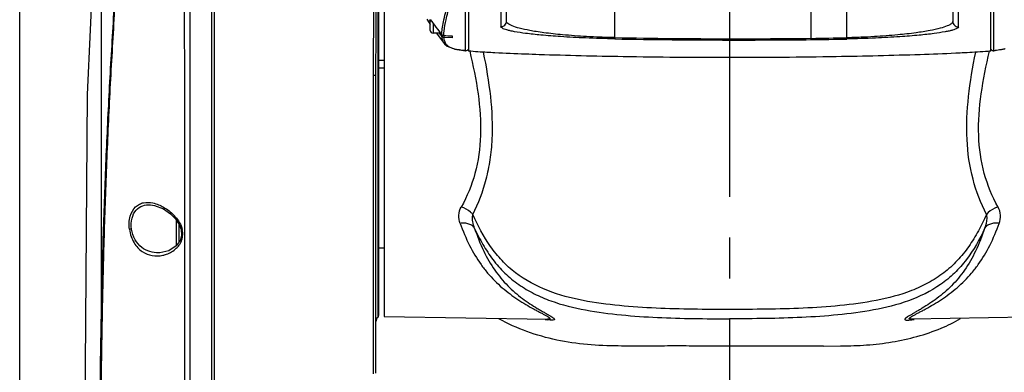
# Model space of a CAD drawing. Header units: millimetres. Extents: x 5828 to 6704, y 123 to 421.
# Tile 70 of 145: x 6457.26 to 6466.3, y 273.13 to 276.37. Entities that reach past the tile are written whole.
import ezdxf

# ---------------------------------------------------------------- set-up
doc = ezdxf.new("R2010")
doc.units = ezdxf.units.MM
doc.linetypes.add('CENTER', pattern=[0.6, 0.375, -0.075, 0.075, -0.075])
for name, color, linetype in [('中心线', 7, 'Continuous'), ('外形图', 7, 'Continuous'), ('尺寸标注', 7, 'Continuous')]:
    doc.layers.add(name, color=color, linetype=linetype)
doc.styles.add('微软雅黑', font='msyh.ttc', dxfattribs={"height": 1.5})
doc.dimstyles.new('尺寸标注_1_20比例', dxfattribs={"dimtxt": 1.5, "dimasz": 1.25, "dimexe": 0.5, "dimexo": 0.4, "dimgap": 0.5, "dimtad": 1, "dimdec": 1, "dimlfac": 20, "dimdsep": 46, "dimtxsty": '微软雅黑', "dimcen": 0.09, "dimadec": 0, "dimazin": 0, "dimtp": 0.01, "dimtm": 0.01, "dimtfac": 1, "dimtdec": 1, "dimtofl": 0, "dimtmove": 0, "dimatfit": 3, "dimfxl": 1, "dimtolj": 1, "dimarcsym": 0})

# ---------------------------------------------------------------- blocks, each defined once
blk = doc.blocks.new('*D1111')
at = {"layer": 'Defpoints', "color": 0}
for p in [(6469.5568, 284.2232), (6469.5568, 273.3504), (6458.0079, 273.142)]:
    blk.add_point(p, dxfattribs=at)
at = {"layer": '尺寸标注', "color": 0, "lineweight": -2}
for p, q in [((6458.0079, 273.542), (6458.0079, 284.7232)), ((6469.5568, 273.7504), (6469.5568, 284.7232)), ((6459.2579, 284.2232), (6468.3068, 284.2232))]:
    blk.add_line(p, q, dxfattribs=at)
at = {"layer": '尺寸标注', "color": 0}
for points in [[(6459.2579, 284.4315), (6459.2579, 284.0149), (6458.0079, 284.2232)], [(6468.3068, 284.0149), (6468.3068, 284.4315), (6469.5568, 284.2232)]]:
    blk.add_solid(points, dxfattribs=at)
at = {"layer": '尺寸标注', "color": 0, "insert": (6463.7824, 285.4984), "char_height": 1.5, "attachment_point": 5, "style": '微软雅黑'}
blk.add_mtext('\\A1;\\A1;230', dxfattribs=at)
blk = doc.blocks.new('*D1112')
at = {"layer": 'Defpoints', "color": 0}
for p in [(6470.3007, 287.7393), (6457.2558, 253.3357), (6470.3007, 253.3351)]:
    blk.add_point(p, dxfattribs=at)
at = {"layer": '尺寸标注', "color": 0, "lineweight": -2}
for p, q in [((6457.2558, 253.7357), (6457.2558, 288.2393)), ((6470.3007, 253.7351), (6470.3007, 288.2393)), ((6458.5058, 287.7393), (6469.0507, 287.7393))]:
    blk.add_line(p, q, dxfattribs=at)
at = {"layer": '尺寸标注', "color": 0}
for points in [[(6458.5058, 287.9476), (6458.5058, 287.5309), (6457.2558, 287.7393)], [(6469.0507, 287.5309), (6469.0507, 287.9476), (6470.3007, 287.7393)]]:
    blk.add_solid(points, dxfattribs=at)
at = {"layer": '尺寸标注', "color": 0, "insert": (6463.8528, 289.0144), "char_height": 1.5, "attachment_point": 5, "style": '微软雅黑'}
blk.add_mtext('\\A1;\\A1;260', dxfattribs=at)

msp = doc.modelspace()

# ---------------------------------------------------------------- linework, layer by layer
at = {"layer": '中心线', "linetype": 'CENTER', "ltscale": 5}
msp.add_line((6463.7783, 282.6219), (6463.7783, 231.8724), dxfattribs=at)
at = {"layer": '外形图', "color": 7, "linetype": 'Continuous'}
for p, q in [((6461.3522, 276.0887), (6461.3522, 281.4619)), ((6461.3783, 281.4651), (6461.3783, 276.0855)), ((6466.1783, 276.0855), (6466.1783, 281.4651)), ((6466.2043, 276.0887), (6466.2043, 281.4619)), ((6459.0433, 279.8934), (6459.0433, 264.4677)), ((6459.0167, 279.462), (6459.0167, 274.5503)), ((6460.545, 277.5062), (6460.545, 273.6376)), ((6460.5533, 277.5062), (6460.5533, 273.6562)), ((6460.6033, 277.2468), (6460.6033, 273.6468)), ((6462.7243, 276.2091), (6462.725, 276.6503)), ((6464.5283, 276.1907), (6464.5283, 276.6503)), ((6464.8508, 276.6503), (6464.8517, 276.2078)), ((6461.6765, 276.5518), (6461.6765, 276.3106)), ((6461.7283, 276.3605), (6461.7283, 276.6015)), ((6465.8283, 276.6014), (6465.8283, 276.3584)), ((6465.8801, 276.3084), (6465.8801, 276.5516)), ((6460.9955, 276.3776), (6461.0283, 276.329)), ((6461.0283, 276.2753), (6461.0283, 276.374)), ((6461.0533, 276.3404), (6461.0533, 276.2503)), ((6461.1235, 276.2503), (6461.0533, 276.2503)), ((6461.0841, 276.2503), (6461.1271, 276.1933)), ((6461.1271, 276.1933), (6461.1592, 276.153)), ((6461.2283, 276.2079), (6461.1527, 276.2112)), ((6461.2283, 276.2248), (6461.2283, 276.2079)), ((6464.5283, 276.1909), (6464.5283, 276.1908)), ((6464.5283, 276.1908), (6464.5283, 276.1907)), ((6461.1592, 276.1531), (6461.1568, 276.1561)), ((6461.3507, 276.0889), (6461.3522, 276.0887)), ((6466.2043, 276.0887), (6466.2059, 276.0889)), ((6459.0167, 275.9933), (6459.0167, 275.2785)), ((6460.5533, 276.0026), (6460.6033, 276.0026)), ((6460.6033, 275.9285), (6460.5533, 275.9285)), ((6460.5024, 275.8743), (6460.5023, 275.8606)), ((6460.5024, 275.8743), (6460.5023, 275.8606)), ((6460.5023, 275.8606), (6460.5023, 273.119)), ((6460.5283, 273.1253), (6460.5283, 275.8741)), ((6458.6414, 274.5905), (6458.6876, 274.5439)), ((6459.0167, 274.5503), (6459.0167, 274.3504)), ((6458.6876, 274.5439), (6458.7219, 274.4922)), ((6458.6933, 274.5353), (6458.6933, 274.3003)), ((6458.7183, 274.4977), (6458.7183, 274.3266)), ((6458.7219, 274.4922), (6458.7396, 274.4447)), ((6458.7697, 274.479), (6458.7697, 274.4447)), ((6458.7697, 274.479), (6458.7697, 274.4446)), ((6458.8215, 274.3753), (6458.8217, 274.5253)), ((6458.7297, 274.3451), (6458.6942, 274.2961)), ((6460.6033, 274.2753), (6460.5533, 274.2753)), ((6458.5441, 274.232), (6458.5332, 274.2316)), ((6458.5446, 274.232), (6458.5441, 274.232)), ((6460.6033, 273.6468), (6462.1035, 273.6206)), ((6466.8033, 273.6442), (6465.453, 273.6206)), ((6465.4501, 273.6168), (6465.4518, 273.617)), ((6465.4533, 273.6183), (6465.455, 273.6185)), ((6463.7768, 273.3753), (6463.6616, 273.3754)), ((6464.6412, 273.3754), (6464.7956, 273.3755)), ((6464.7956, 273.3755), (6464.8025, 273.3757)), ((6464.7956, 273.3755), (6464.8025, 273.3756))]:
    msp.add_line(p, q, dxfattribs=at)
for points in [[(6457.9851, 278.0664), (6457.8764, 275.6877), (6457.8527, 272.3591), (6457.9177, 269.0631), (6458.0979, 265.8286)], [(6461.1596, 276.1534), (6461.1826, 276.1315), (6461.258, 276.1028), (6461.3506, 276.0889)], [(6458.4583, 274.6731), (6458.4938, 274.668), (6458.5779, 274.6347), (6458.6414, 274.5905)], [(6458.7396, 274.4447), (6458.7432, 274.3936), (6458.7297, 274.3451)], [(6458.6942, 274.2961), (6458.6249, 274.2507), (6458.5445, 274.232)]]:
    msp.add_lwpolyline(points, dxfattribs=at)
for centre, radius, start, end in [((6463.3148, 278.0073), 2.819, 215.40636, 215.79134), ((6463.4003, 278.0957), 2.9309, 215.96551, 219.34721), ((6461.6783, 276.3605), 0.05, 267.90165, 359.95559), ((6465.8782, 276.3584), 0.05, 179.91493, 272.13647), ((6461.0533, 276.2753), 0.025, 180, 270), ((6463.3133, 278.0063), 2.8172, 218.56145, 219.0585), ((6463.3131, 278.0061), 2.8169, 219.05851, 219.34036), ((6461.1539, 276.2363), 0.0251, 251.2832, 266.62225), ((6461.5207, 276.2184), 0.3686, 178.4869, 179.07885), ((6461.2696, 276.2142), 0.1162, 197.51202, 206.8528), ((6463.8415, 335.3327), 59.1456, 268.916595, 269.938784), ((6463.8423, 335.2672), 59.0682, 268.915483, 269.938315), ((6463.8499, 335.7448), 59.5577, 269.931127, 270.652658), ((6463.8506, 335.6782), 59.4792, 269.930695, 270.652811), ((6463.6532, 334.177), 57.9809, 270.864822, 271.184484), ((6463.6548, 334.2432), 58.059, 270.862057, 271.183339), ((6461.3585, 276.5469), 0.455, 256.81877, 258.73258), ((6461.5518, 277.8948), 1.817, 263.47748, 263.69445), ((6465.9903, 277.9864), 1.9097, 276.43497, 276.79792), ((6458.3914, 274.3053), 0.3911, 41.19719, 44.07564), ((6458.4806, 274.3723), 0.2794, 29.1765, 30.42688), ((6458.5401, 272.418), 2.0485, 97.2095, 97.73922), ((6458.7183, 274.3003), 0.025, 180, 189.62152), ((6458.545, 274.4313), 0.2178, 313.39165, 318.72154), ((6460.5283, 273.6562), 0.025, 311.81031, 0), ((6460.5783, 273.6003), 0.05, 131.81031, 180), ((6462.2025, 274.3247), 0.7144, 260.38697, 261.14465), ((6462.1877, 274.2293), 0.6179, 261.13609, 262.20632), ((6462.1793, 274.1686), 0.5566, 262.22188, 262.37032), ((6465.3672, 274.2427), 0.6314, 277.69329, 279.57987), ((6464.0428, -144.5239), 417.8992, 89.91795, 90.036174)]:
    msp.add_arc(centre, radius, start, end, dxfattribs=at)
for points, knots in [([(6458.7706, 279.8515), (6458.7709, 279.79), (6458.7698, 279.5906), (6458.7692, 279.1884), (6458.7679, 278.596), (6458.7683, 278.0032), (6458.7688, 277.4704), (6458.7674, 277.0448), (6458.7689, 276.614), (6458.7669, 276.1841), (6458.772, 275.7568), (6458.7681, 275.3309), (6458.7697, 274.905), (6458.7698, 274.621), (6458.7697, 274.479)], [0, 0, 0, 0, 0.034345, 0.111352, 0.224562, 0.365174, 0.44235, 0.522087, 0.602806, 0.68289, 0.762167, 0.841419, 0.920693, 1, 1, 1, 1]), ([(6458.8218, 274.5253), (6458.822, 274.6396), (6458.8222, 274.8682), (6458.8207, 275.211), (6458.8234, 275.5536), (6458.8237, 275.8391), (6458.8221, 276.0676), (6458.8223, 276.2395), (6458.8235, 276.4122), (6458.8238, 276.644), (6458.8229, 276.9339), (6458.8261, 277.3895), (6458.824, 277.9324), (6458.8233, 278.6681), (6458.8217, 279.1804), (6458.8211, 279.4889)], [0, 0, 0, 0, 0.069079, 0.138143, 0.207179, 0.276168, 0.310689, 0.345302, 0.380075, 0.415067, 0.485399, 0.555301, 0.690398, 0.813529, 1, 1, 1, 1]), ([(6458.1035, 267.7665), (6458.0771, 268.2261), (6458.0361, 269.1449), (6458, 270.5218), (6457.9879, 271.8944), (6457.9941, 273.0346), (6458.0116, 273.9432), (6458.031, 274.6212), (6458.0534, 275.1846), (6458.0752, 275.634), (6458.0928, 275.9701), (6458.1154, 276.3076), (6458.1311, 276.6486), (6458.1376, 276.9913), (6458.1353, 277.4306), (6458.116, 277.9274), (6458.0883, 278.31), (6458.0738, 278.4822)], [0, 0, 0, 0, 0.128798, 0.257306, 0.385353, 0.512852, 0.576318, 0.639592, 0.702632, 0.734077, 0.765472, 0.796797, 0.828717, 0.860958, 0.892685, 0.951635, 1, 1, 1, 1]), ([(6458.112, 267.7662), (6458.0869, 268.2271), (6458.0472, 269.1485), (6458.0115, 270.5293), (6457.9993, 271.9059), (6458.0042, 273.0496), (6458.0216, 273.961), (6458.0401, 274.6413), (6458.0672, 275.3191), (6458.0942, 275.8824), (6458.1235, 276.334), (6458.1376, 276.6764), (6458.1434, 277.0201), (6458.1407, 277.4603), (6458.122, 277.9583), (6458.096, 278.3422), (6458.0823, 278.5153)], [0, 0, 0, 0, 0.12875, 0.257221, 0.385251, 0.512752, 0.576227, 0.639514, 0.702571, 0.765432, 0.796804, 0.828797, 0.861016, 0.892687, 0.95156, 1, 1, 1, 1]), ([(6460.5045, 277.5082), (6460.5046, 277.2354), (6460.5051, 276.6908), (6460.5057, 276.1461), (6460.5024, 275.8743)], [0, 0, 0, 0, 0.500808, 1, 1, 1, 1]), ([(6460.5283, 275.8741), (6460.5283, 275.9417), (6460.5296, 276.0773), (6460.5304, 276.3504), (6460.5302, 276.5559), (6460.53, 276.6934)], [0, 0, 0, 0, 0.247482, 0.496565, 1, 1, 1, 1]), ([(6461.1341, 276.2371), (6461.1339, 276.2547), (6461.1372, 276.2938), (6461.1544, 276.3876), (6461.1745, 276.4628), (6461.1892, 276.5169)], [0, 0, 0, 0, 0.184835, 0.410919, 1, 1, 1, 1]), ([(6461.1541, 276.2687), (6461.1578, 276.3037), (6461.1741, 276.384), (6461.1952, 276.4629), (6461.2074, 276.5078)], [0, 0, 0, 0, 0.430695, 1, 1, 1, 1]), ([(6462.7243, 276.2091), (6462.6796, 276.2096), (6462.5928, 276.2127), (6462.4326, 276.22), (6462.2597, 276.2326), (6462.1058, 276.2491), (6462.005, 276.2637), (6461.9292, 276.2767), (6461.8544, 276.2925), (6461.7928, 276.3111), (6461.7584, 276.327), (6461.742, 276.3375), (6461.7312, 276.3481), (6461.7285, 276.3566), (6461.7285, 276.3604)], [0, 0, 0, 0, 0.130796, 0.254756, 0.469846, 0.638984, 0.708197, 0.768349, 0.864465, 0.932092, 0.956474, 0.975157, 0.988984, 1, 1, 1, 1]), ([(6465.828, 276.3584), (6465.828, 276.3547), (6465.8254, 276.3463), (6465.8148, 276.3357), (6465.7987, 276.3254), (6465.765, 276.3098), (6465.7046, 276.2914), (6465.6087, 276.2709), (6465.4783, 276.2507), (6465.3077, 276.2319), (6465.1384, 276.2193), (6464.9812, 276.2115), (6464.8957, 276.2091), (6464.8517, 276.2078)], [0, 0, 0, 0, 0.011125, 0.025045, 0.043744, 0.068124, 0.135801, 0.23186, 0.361117, 0.529835, 0.744368, 0.868415, 1, 1, 1, 1]), ([(6461.1519, 276.2284), (6461.1519, 276.2316), (6461.152, 276.245), (6461.153, 276.2585), (6461.1541, 276.2687)], [0, 0, 0, 0, 0.235478, 1, 1, 1, 1]), ([(6462.7232, 276.1977), (6462.6335, 276.1994), (6462.4674, 276.2043), (6462.2407, 276.2163), (6462.0573, 276.2304), (6461.9161, 276.2456), (6461.8226, 276.2593), (6461.765, 276.2707), (6461.7336, 276.2784), (6461.7088, 276.2863), (6461.6901, 276.2943), (6461.6765, 276.3036), (6461.6765, 276.3105)], [0, 0, 0, 0, 0.253407, 0.469813, 0.641519, 0.773267, 0.870958, 0.908565, 0.93907, 0.9629, 0.980581, 1, 1, 1, 1]), ([(6465.8801, 276.3085), (6465.8801, 276.3018), (6465.8668, 276.2925), (6465.8484, 276.2847), (6465.824, 276.2769), (6465.7931, 276.2693), (6465.7367, 276.258), (6465.6451, 276.2445), (6465.5068, 276.2295), (6465.3273, 276.2155), (6465.1051, 276.2035), (6464.942, 276.1984), (6464.8538, 276.1965)], [0, 0, 0, 0, 0.019439, 0.037209, 0.061171, 0.091724, 0.129234, 0.226901, 0.358562, 0.529874, 0.745764, 1, 1, 1, 1]), ([(6461.1417, 276.185), (6461.1407, 276.1877), (6461.1371, 276.1992), (6461.1352, 276.2113), (6461.1343, 276.2206)], [0, 0, 0, 0, 0.23327, 1, 1, 1, 1]), ([(6461.1345, 276.2203), (6461.1345, 276.2207), (6461.1357, 276.2214), (6461.137, 276.2231), (6461.14, 276.2256), (6461.1422, 276.2275), (6461.1434, 276.2285)], [0, 0, 0, 0, 0.077891, 0.279118, 0.592985, 1, 1, 1, 1]), ([(6461.1569, 276.156), (6461.1553, 276.1581), (6461.1492, 276.1672), (6461.1444, 276.1772), (6461.1417, 276.185)], [0, 0, 0, 0, 0.240469, 1, 1, 1, 1]), ([(6461.1522, 276.2243), (6461.1522, 276.2235), (6461.1521, 276.2205), (6461.1521, 276.2174), (6461.1522, 276.2153)], [0, 0, 0, 0, 0.291147, 1, 1, 1, 1]), ([(6461.1522, 276.2153), (6461.1523, 276.2143), (6461.1525, 276.2131), (6461.1524, 276.2115), (6461.1527, 276.2112)], [0, 0, 0, 0, 0.705684, 1, 1, 1, 1]), ([(6461.1588, 276.1792), (6461.158, 276.1817), (6461.1551, 276.1922), (6461.1533, 276.203), (6461.1527, 276.2112)], [0, 0, 0, 0, 0.23874, 1, 1, 1, 1]), ([(6462.7243, 276.2096), (6462.7241, 276.2068), (6462.7234, 276.203), (6462.7238, 276.1986), (6462.7232, 276.1977)], [0, 0, 0, 0, 0.711846, 1, 1, 1, 1]), ([(6463.7787, 276.1991), (6463.7786, 276.1962), (6463.7783, 276.1923), (6463.7786, 276.1882), (6463.7783, 276.1871)], [0, 0, 0, 0, 0.713359, 1, 1, 1, 1]), ([(6464.8517, 276.2085), (6464.852, 276.2056), (6464.8523, 276.2018), (6464.8532, 276.1981), (6464.8535, 276.1968), (6464.8538, 276.1965)], [0, 0, 0, 0, 0.705074, 0.905393, 1, 1, 1, 1]), ([(6461.189, 276.1322), (6461.1865, 276.1343), (6461.1773, 276.1428), (6461.1702, 276.1534), (6461.166, 276.1617)], [0, 0, 0, 0, 0.260606, 1, 1, 1, 1]), ([(6461.2548, 276.1039), (6461.247, 276.1058), (6461.224, 276.1119), (6461.2013, 276.1219), (6461.189, 276.1322)], [0, 0, 0, 0, 0.33258, 1, 1, 1, 1]), ([(6461.3454, 276.0895), (6461.3379, 276.0904), (6461.3125, 276.0934), (6461.2873, 276.0972), (6461.2697, 276.1007)], [0, 0, 0, 0, 0.296794, 1, 1, 1, 1]), ([(6461.3908, 276.0844), (6461.4214, 275.9545), (6461.4744, 275.6992), (6461.5032, 275.3197), (6461.4547, 274.9636), (6461.366, 274.7493), (6461.3124, 274.6525)], [0, 0, 0, 0, 0.272695, 0.531897, 0.773802, 1, 1, 1, 1]), ([(6461.6213, 276.0692), (6461.5972, 276.0705), (6461.5162, 276.0749), (6461.4351, 276.0802), (6461.3783, 276.0854)], [0, 0, 0, 0, 0.296869, 1, 1, 1, 1]), ([(6466.1783, 276.0854), (6466.1618, 276.0839), (6466.0809, 276.0772), (6465.9998, 276.0726), (6465.9353, 276.0692)], [0, 0, 0, 0, 0.2042, 1, 1, 1, 1]), ([(6466.2442, 274.6525), (6466.1905, 274.7493), (6466.1019, 274.9636), (6466.0533, 275.3197), (6466.0822, 275.6992), (6466.1351, 275.9545), (6466.1658, 276.0844)], [0, 0, 0, 0, 0.226199, 0.468103, 0.727305, 1, 1, 1, 1]), ([(6466.2868, 276.1007), (6466.2819, 276.0997), (6466.2585, 276.0955), (6466.235, 276.0924), (6466.2164, 276.0901)], [0, 0, 0, 0, 0.210317, 1, 1, 1, 1]), ([(6466.3087, 276.1056), (6466.3071, 276.1052), (6466.2998, 276.1034), (6466.2925, 276.1018), (6466.2868, 276.1007)], [0, 0, 0, 0, 0.230438, 1, 1, 1, 1]), ([(6461.4194, 274.5836), (6461.4715, 274.6871), (6461.5345, 274.8539), (6461.5824, 275.0885), (6461.6068, 275.342), (6461.5904, 275.6746), (6461.5447, 275.9398), (6461.5172, 276.0749)], [0, 0, 0, 0, 0.228223, 0.347548, 0.47076, 0.728712, 1, 1, 1, 1]), ([(6462.0277, 276.0526), (6461.9858, 276.054), (6461.8503, 276.0588), (6461.7148, 276.0645), (6461.6212, 276.0693)], [0, 0, 0, 0, 0.30897, 1, 1, 1, 1]), ([(6463.7783, 276.0254), (6463.452, 276.0254), (6462.8683, 276.0302), (6462.2849, 276.044), (6462.0277, 276.0526)], [0, 0, 0, 0, 0.559118, 1, 1, 1, 1]), ([(6465.5289, 276.0526), (6465.2717, 276.044), (6464.6882, 276.0302), (6464.1046, 276.0254), (6463.7783, 276.0254)], [0, 0, 0, 0, 0.440882, 1, 1, 1, 1]), ([(6465.9354, 276.0693), (6465.9088, 276.0679), (6465.7734, 276.0613), (6465.6378, 276.0562), (6465.5289, 276.0526)], [0, 0, 0, 0, 0.196044, 1, 1, 1, 1]), ([(6466.1373, 274.5835), (6466.0853, 274.6871), (6465.9996, 274.9125), (6465.9467, 275.2816), (6465.9659, 275.6747), (6466.0119, 275.94), (6466.0394, 276.0751)], [0, 0, 0, 0, 0.228244, 0.47056, 0.728627, 1, 1, 1, 1]), ([(6460.5283, 275.8652), (6460.5283, 275.8643), (6460.525, 275.8627), (6460.517, 275.8611), (6460.5084, 275.8606), (6460.5023, 275.8606)], [0, 0, 0, 0, 0.100109, 0.31793, 1, 1, 1, 1]), ([(6458.2642, 274.4478), (6458.2591, 274.488), (6458.2616, 274.5632), (6458.3039, 274.6449), (6458.3541, 274.6805), (6458.4081, 274.6985), (6458.4518, 274.6957), (6458.4797, 274.6896)], [0, 0, 0, 0, 0.312773, 0.56555, 0.674488, 0.779983, 1, 1, 1, 1]), ([(6458.283, 274.4503), (6458.2784, 274.4829), (6458.2801, 274.5454), (6458.3177, 274.6254), (6458.3841, 274.6696), (6458.4336, 274.6744), (6458.4577, 274.6731)], [0, 0, 0, 0, 0.302067, 0.558054, 0.778531, 1, 1, 1, 1]), ([(6458.4797, 274.6896), (6458.5141, 274.6821), (6458.5844, 274.6525), (6458.6446, 274.606), (6458.6723, 274.5773)], [0, 0, 0, 0, 0.468948, 1, 1, 1, 1]), ([(6461.3022, 274.5023), (6461.2936, 274.526), (6461.2848, 274.5782), (6461.2997, 274.6296), (6461.3124, 274.6525)], [0, 0, 0, 0, 0.490376, 1, 1, 1, 1]), ([(6461.4193, 274.5835), (6461.4127, 274.5915), (6461.3826, 274.6219), (6461.3435, 274.6433), (6461.3124, 274.6525)], [0, 0, 0, 0, 0.24107, 1, 1, 1, 1]), ([(6466.2442, 274.6525), (6466.2338, 274.6494), (6466.1938, 274.6342), (6466.1576, 274.6081), (6466.1373, 274.5835)], [0, 0, 0, 0, 0.254217, 1, 1, 1, 1]), ([(6466.2544, 274.5023), (6466.263, 274.526), (6466.2718, 274.5782), (6466.2569, 274.6296), (6466.2442, 274.6525)], [0, 0, 0, 0, 0.49029, 1, 1, 1, 1]), ([(6461.4357, 274.4552), (6461.4276, 274.4756), (6461.4184, 274.5075), (6461.415, 274.5511), (6461.4173, 274.5729), (6461.4193, 274.5835)], [0, 0, 0, 0, 0.502453, 0.751316, 1, 1, 1, 1]), ([(6463.7783, 273.7115), (6463.6657, 273.7112), (6463.4406, 273.7123), (6463.1029, 273.7209), (6462.7659, 273.7433), (6462.4305, 273.7863), (6462.1029, 273.8722), (6461.8507, 274.0053), (6461.6845, 274.1575), (6461.5436, 274.3321), (6461.4644, 274.4816), (6461.4194, 274.5836)], [0, 0, 0, 0, 0.125266, 0.250531, 0.375794, 0.501057, 0.626306, 0.751088, 0.813484, 0.875922, 1, 1, 1, 1]), ([(6466.1372, 274.5836), (6466.1146, 274.5326), (6466.0656, 274.4321), (6465.9779, 274.2888), (6465.8727, 274.1571), (6465.7474, 274.0438), (6465.6053, 273.9522), (6465.4003, 273.8582), (6465.1265, 273.7866), (6464.7913, 273.7433), (6464.454, 273.7209), (6464.1162, 273.7123), (6463.8909, 273.7113), (6463.7783, 273.7115)], [0, 0, 0, 0, 0.062017, 0.1242, 0.186485, 0.248848, 0.311273, 0.373799, 0.498912, 0.624156, 0.74943, 0.874714, 1, 1, 1, 1]), ([(6466.1373, 274.5835), (6466.1394, 274.5729), (6466.1436, 274.5293), (6466.1329, 274.4855), (6466.1209, 274.4552)], [0, 0, 0, 0, 0.249368, 1, 1, 1, 1]), ([(6461.4357, 274.4552), (6461.4303, 274.4645), (6461.4148, 274.4818), (6461.3825, 274.4983), (6461.3437, 274.5057), (6461.3162, 274.5044), (6461.3022, 274.5023)], [0, 0, 0, 0, 0.215562, 0.452785, 0.715794, 1, 1, 1, 1]), ([(6461.3022, 274.5023), (6461.3271, 274.4332), (6461.3817, 274.3018), (6461.4714, 274.1509), (6461.5535, 274.0457), (6461.6188, 273.9748), (6461.6878, 273.9108), (6461.7593, 273.8533), (6461.8319, 273.8022), (6461.9038, 273.7572), (6461.9624, 273.7241), (6462.0068, 273.7002), (6462.037, 273.6844), (6462.0642, 273.6701), (6462.0876, 273.6575), (6462.1042, 273.648), (6462.1148, 273.6411), (6462.1205, 273.6368), (6462.1247, 273.633), (6462.1273, 273.6297), (6462.1282, 273.6264), (6462.1264, 273.6237), (6462.1228, 273.6222), (6462.1152, 273.6206), (6462.1085, 273.6205), (6462.1035, 273.6206)], [0, 0, 0, 0, 0.174069, 0.336286, 0.414062, 0.490036, 0.564339, 0.636867, 0.707228, 0.774627, 0.837674, 0.866866, 0.893969, 0.918457, 0.939693, 0.956931, 0.963847, 0.969537, 0.973964, 0.977157, 0.979388, 0.981454, 0.984295, 0.988289, 1, 1, 1, 1]), ([(6461.4355, 274.4551), (6461.4587, 274.4051), (6461.5093, 274.3069), (6461.5999, 274.168), (6461.7093, 274.0428), (6461.8379, 273.9372), (6461.9811, 273.8528), (6462.1849, 273.7662), (6462.4547, 273.7), (6462.7838, 273.6581), (6463.1149, 273.6358), (6463.4466, 273.6266), (6463.6677, 273.6257), (6463.7783, 273.6258)], [0, 0, 0, 0, 0.062349, 0.12478, 0.187215, 0.249665, 0.312127, 0.374643, 0.499641, 0.624711, 0.749806, 0.874902, 1, 1, 1, 1]), ([(6461.4357, 274.4552), (6461.4595, 274.3844), (6461.5112, 274.2516), (6461.6127, 274.073), (6461.7346, 273.9272), (6461.8487, 273.8292), (6461.942, 273.7638), (6461.9988, 273.7282), (6462.0422, 273.7026), (6462.0721, 273.6855), (6462.0995, 273.6701), (6462.1234, 273.6564), (6462.1406, 273.6459), (6462.1519, 273.6384), (6462.1583, 273.6336), (6462.1633, 273.6293), (6462.1666, 273.6255), (6462.1685, 273.6221), (6462.1679, 273.6173), (6462.1594, 273.6142), (6462.147, 273.6134), (6462.1278, 273.6142), (6462.1135, 273.6158), (6462.1054, 273.6169)], [0, 0, 0, 0, 0.185455, 0.352552, 0.507646, 0.654674, 0.724485, 0.790234, 0.820935, 0.849612, 0.875788, 0.898831, 0.917972, 0.925851, 0.932506, 0.937895, 0.942017, 0.944982, 0.947247, 0.953205, 0.963978, 0.979779, 1, 1, 1, 1]), ([(6466.1209, 274.4552), (6466.0747, 274.3552), (6465.9931, 274.2092), (6465.8472, 274.0427), (6465.6758, 273.9021), (6465.4247, 273.7792), (6465.1018, 273.7001), (6464.7726, 273.658), (6464.4416, 273.6358), (6464.11, 273.6267), (6463.8888, 273.6258), (6463.7783, 273.6258)], [0, 0, 0, 0, 0.124685, 0.1872, 0.249693, 0.374461, 0.499487, 0.624604, 0.749733, 0.874867, 1, 1, 1, 1]), ([(6466.1211, 274.4551), (6466.0971, 274.3845), (6466.0449, 274.2522), (6465.9441, 274.0735), (6465.8225, 273.9277), (6465.6884, 273.8124), (6465.5828, 273.7429), (6465.5152, 273.7031), (6465.4852, 273.686), (6465.4579, 273.6705), (6465.4339, 273.6568), (6465.4165, 273.6463), (6465.4051, 273.6387), (6465.3986, 273.6339), (6465.3935, 273.6296), (6465.3902, 273.6258), (6465.3882, 273.6224), (6465.3884, 273.6175), (6465.3967, 273.6142), (6465.409, 273.6136), (6465.428, 273.6141), (6465.4421, 273.6158), (6465.4501, 273.6168)], [0, 0, 0, 0, 0.185375, 0.352426, 0.507528, 0.654557, 0.790158, 0.820866, 0.849622, 0.87586, 0.898952, 0.918234, 0.926217, 0.932977, 0.93845, 0.942633, 0.94566, 0.947949, 0.953709, 0.964379, 0.980009, 1, 1, 1, 1]), ([(6465.4531, 273.6206), (6465.4482, 273.6205), (6465.4414, 273.6206), (6465.4337, 273.6222), (6465.4302, 273.6237), (6465.4284, 273.6265), (6465.4294, 273.6298), (6465.432, 273.633), (6465.4361, 273.6368), (6465.4419, 273.6411), (6465.4525, 273.648), (6465.4691, 273.6576), (6465.4925, 273.6702), (6465.5198, 273.6845), (6465.55, 273.7003), (6465.5943, 273.7242), (6465.653, 273.7574), (6465.7248, 273.8023), (6465.7974, 273.8534), (6465.8689, 273.9109), (6465.9378, 273.9749), (6466.0031, 274.0457), (6466.0853, 274.1509), (6466.1749, 274.3018), (6466.2295, 274.4332), (6466.2544, 274.5023)], [0, 0, 0, 0, 0.011806, 0.015831, 0.018652, 0.020695, 0.022943, 0.026148, 0.030559, 0.036241, 0.04317, 0.060457, 0.081702, 0.106188, 0.133323, 0.162536, 0.225564, 0.292947, 0.36329, 0.435788, 0.51007, 0.586019, 0.663773, 0.825959, 1, 1, 1, 1]), ([(6466.2544, 274.5023), (6466.2404, 274.5044), (6466.2129, 274.5057), (6466.1741, 274.4983), (6466.1418, 274.4818), (6466.1262, 274.4645), (6466.1209, 274.4552)], [0, 0, 0, 0, 0.284206, 0.547215, 0.784438, 1, 1, 1, 1]), ([(6458.2643, 274.4478), (6458.2663, 274.4255), (6458.2775, 274.3827), (6458.3036, 274.3251), (6458.3386, 274.2778), (6458.3922, 274.232), (6458.4719, 274.2003), (6458.539, 274.2027), (6458.5706, 274.2094)], [0, 0, 0, 0, 0.153803, 0.298787, 0.431257, 0.553304, 0.778257, 1, 1, 1, 1]), ([(6458.5332, 274.2316), (6458.5058, 274.2312), (6458.4496, 274.2386), (6458.3711, 274.2792), (6458.309, 274.3523), (6458.2878, 274.4161), (6458.283, 274.4503)], [0, 0, 0, 0, 0.226728, 0.459389, 0.714647, 1, 1, 1, 1]), ([(6458.735, 274.326), (6458.7373, 274.3303), (6458.7457, 274.3483), (6458.751, 274.3678), (6458.7528, 274.3828)], [0, 0, 0, 0, 0.243228, 1, 1, 1, 1]), ([(6458.7491, 274.4466), (6458.7476, 274.4463), (6458.7452, 274.4459), (6458.742, 274.4449), (6458.7407, 274.445), (6458.7396, 274.4445), (6458.7396, 274.4447)], [0, 0, 0, 0, 0.468305, 0.783317, 0.951288, 1, 1, 1, 1]), ([(6458.7697, 274.4447), (6458.7691, 273.9221), (6458.7708, 272.8752), (6458.7718, 271.3016), (6458.7701, 269.7216), (6458.7728, 268.666), (6458.7713, 268.1371)], [0, 0, 0, 0, 0.248537, 0.49795, 0.74843, 1, 1, 1, 1]), ([(6458.8176, 269.6504), (6458.8173, 270.046), (6458.8193, 270.8358), (6458.8204, 272.0187), (6458.8218, 273.0021), (6458.8202, 273.7873), (6458.8211, 274.1794), (6458.8215, 274.3753)], [0, 0, 0, 0, 0.251157, 0.501472, 0.751044, 0.875587, 1, 1, 1, 1]), ([(6458.7087, 274.2876), (6458.7163, 274.2963), (6458.7256, 274.3089), (6458.7332, 274.3225), (6458.735, 274.326)], [0, 0, 0, 0, 0.743531, 1, 1, 1, 1]), ([(6459.0167, 274.3504), (6459.0167, 273.9624), (6459.0167, 272.4042), (6459.0169, 270.846), (6459.017, 269.6757)], [0, 0, 0, 0, 0.248967, 1, 1, 1, 1]), ([(6458.5706, 274.2094), (6458.5817, 274.2117), (6458.6268, 274.2242), (6458.6689, 274.2486), (6458.6947, 274.273)], [0, 0, 0, 0, 0.24159, 1, 1, 1, 1]), ([(6462.7554, 273.3757), (6462.6605, 273.3769), (6462.4708, 273.384), (6462.1886, 273.4246), (6461.9141, 273.5008), (6461.7406, 273.5795), (6461.6586, 273.6266)], [0, 0, 0, 0, 0.25027, 0.50044, 0.750424, 1, 1, 1, 1]), ([(6464.8025, 273.3756), (6464.8807, 273.3766), (6465.0373, 273.3819), (6465.2708, 273.4087), (6465.5004, 273.4585), (6465.649, 273.5089), (6465.721, 273.5392)], [0, 0, 0, 0, 0.250172, 0.500264, 0.750202, 1, 1, 1, 1]), ([(6463.6616, 273.3754), (6463.5861, 273.3754), (6463.4351, 273.3754), (6463.2085, 273.3756), (6462.9819, 273.3749), (6462.8309, 273.3747), (6462.7554, 273.3757)], [0, 0, 0, 0, 0.249996, 0.499993, 0.749981, 1, 1, 1, 1])]:
    msp.add_open_spline(points, degree=3, knots=knots, dxfattribs=at)
for points in [[(6461.1516, 276.2284), (6461.1449, 276.2288), (6461.138, 276.2323), (6461.1338, 276.2375)], [(6461.1345, 276.2203), (6461.1374, 276.2168), (6461.1415, 276.214), (6461.1458, 276.2125)], [(6461.1519, 276.2284), (6461.1773, 276.2271), (6461.2028, 276.226), (6461.2283, 276.2248)], [(6461.3522, 276.0887), (6461.3584, 276.0885), (6461.3652, 276.0909), (6461.3699, 276.095)], [(6461.3699, 276.095), (6461.3723, 276.0971), (6461.3743, 276.0998), (6461.3757, 276.1026)], [(6466.1809, 276.1026), (6466.1823, 276.0998), (6466.1843, 276.0971), (6466.1867, 276.095)], [(6466.1867, 276.095), (6466.1891, 276.0929), (6466.1919, 276.0912), (6466.1949, 276.0902)], [(6466.1949, 276.0902), (6466.1979, 276.0891), (6466.2012, 276.0886), (6466.2043, 276.0887)], [(6458.6857, 274.5629), (6458.699, 274.5476), (6458.7112, 274.5312), (6458.7214, 274.5138)], [(6458.7245, 274.5085), (6458.7353, 274.4891), (6458.7439, 274.4682), (6458.7491, 274.4466)], [(6458.7528, 274.3828), (6458.7553, 274.4039), (6458.7536, 274.4258), (6458.7491, 274.4466)], [(6465.721, 273.5392), (6465.7823, 273.5649), (6465.8423, 273.5944), (6465.8998, 273.6278)]]:
    msp.add_open_spline(points, degree=3, dxfattribs=at)

# ---------------------------------------------------------------- dimensions: what is measured, and where the dimension line sits
at = {"layer": '尺寸标注'}
dim = msp.add_linear_dim(base=(6470.3007, 287.7393), p1=(6457.2558, 253.3357), p2=(6470.3007, 253.3351), text='\\A1;260', dimstyle='尺寸标注_1_20比例', override={"dimtxsty": '微软雅黑'}, dxfattribs=at)
dim.commit()
dim.dimension.update_dxf_attribs({"geometry": '*D1112', "text_midpoint": (6463.8528, 287.7393), "dimtype": 160})
dim = msp.add_linear_dim(base=(6469.5568, 284.2232), p1=(6458.0079, 273.142), p2=(6469.5568, 273.3504), text='\\A1;230', dimstyle='尺寸标注_1_20比例', override={"dimtxsty": '微软雅黑'}, dxfattribs=at)
dim.commit()
dim.dimension.update_dxf_attribs({"geometry": '*D1111', "text_midpoint": (6463.7824, 285.4984)})

doc.saveas('drawing.dxf')
